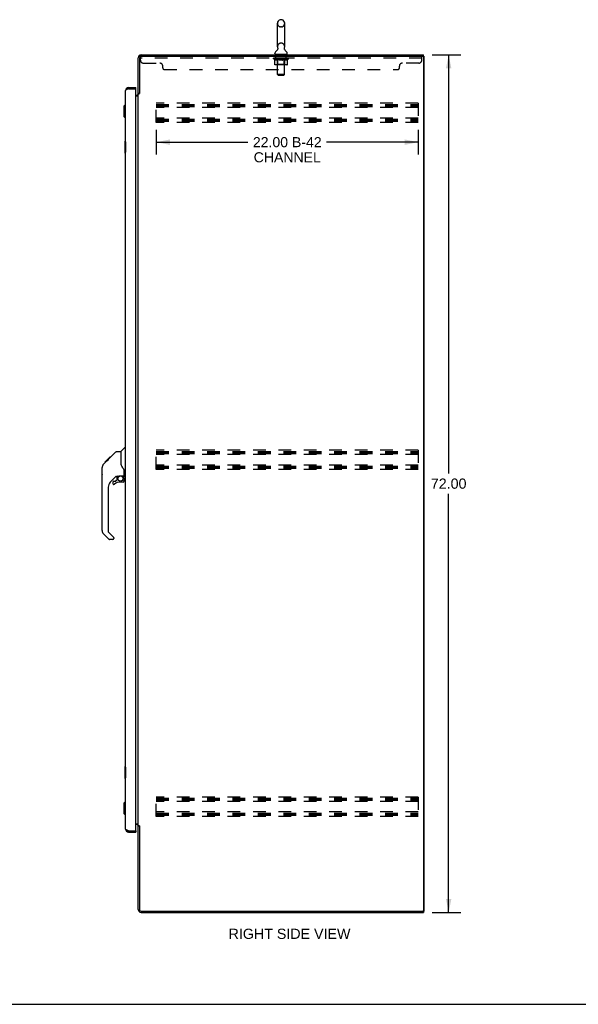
# Model space of a CAD drawing. Header units: inches. Extents: x 0 to 194, y 0 to 126.
# Tile 9 of 12: x 100 to 147, y 0 to 83. Entities that reach past the tile are written whole.
import ezdxf

# ---------------------------------------------------------------- set-up
doc = ezdxf.new("R2010")
doc.units = ezdxf.units.IN
doc.header["$LTSCALE"] = 10.674419
doc.header["$MEASUREMENT"] = 0
doc.linetypes.add('HIDDEN', pattern=[0.2, 0.1, -0.1])
doc.layers.get('0').update_dxf_attribs({"linetype": 'CONTINUOUS'})
for name, color, linetype in [('02___PRT_ALL_AXES', 7, 'CONTINUOUS'), ('DEFAULT_2', 8, 'HIDDEN'), ('DIMENSIONS', 7, 'CONTINUOUS')]:
    doc.layers.add(name, color=color, linetype=linetype)
doc.styles.get("Standard").update_dxf_attribs({"font": 'arial.ttf'})
doc.dimstyles.new('DIMSTYLE_2', dxfattribs={"dimtxt": 0.856237, "dimasz": 1.141649, "dimexe": 0.09, "dimexo": 0.07, "dimgap": 0.0375, "dimtad": 0, "dimtih": 1, "dimtoh": 1, "dimzin": 4, "dimdsep": 46, "dimtxsty": 'Standard', "dimblk": '_FILLED', "dimblk1": '_FILLED', "dimblk2": '_FILLED', "dimcen": 0.09, "dimazin": 1, "dimtfac": 1, "dimtdec": 3, "dimtofl": 0, "dimtmove": 0, "dimatfit": 3, "dimldrblk": '_FILLED', "dimfxl": 1, "dimtolj": 1, "dimtzin": 4, "dimarcsym": 0})
doc.dimstyles.new('DIMSTYLE_3', dxfattribs={"dimtxt": 0.84482, "dimasz": 1.141649, "dimexe": 0.09, "dimexo": 0.07, "dimgap": 0.037, "dimtad": 0, "dimtih": 1, "dimtoh": 1, "dimzin": 4, "dimdsep": 46, "dimtxsty": 'Standard', "dimblk": '_FILLED', "dimblk1": '_FILLED', "dimblk2": '_FILLED', "dimcen": 0.09, "dimazin": 1, "dimtfac": 1, "dimtdec": 3, "dimtofl": 0, "dimtmove": 0, "dimatfit": 3, "dimldrblk": '_FILLED', "dimfxl": 1, "dimtolj": 1, "dimtzin": 4, "dimarcsym": 0})

# ---------------------------------------------------------------- blocks, each defined once
blk = doc.blocks.new('_FILLED')
at = {"color": 0, "linetype": 'ByBlock'}
blk.add_solid([(0, 0), (-1, 0.2), (-1, -0.2)], dxfattribs=at)
blk = doc.blocks.new('*D3')
at = {"layer": 'DIMENSIONS', "color": 2, "linetype": 'Continuous'}
for p, q in [((134.889, 79.71), (137.304, 79.71)), ((136.277, 79.71), (136.277, 44.566)), ((136.277, 7.71), (136.277, 42.854)), ((134.889, 7.71), (137.304, 7.71))]:
    blk.add_line(p, q, dxfattribs=at)
at = {"layer": 'DIMENSIONS', "color": 2, "linetype": 'Continuous', "xscale": 1.1416490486, "yscale": 1.1416490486, "zscale": 1.1416490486}
for p, rotation in [((136.277, 79.71), 90), ((136.277, 7.71), 270)]:
    blk.add_blockref('_FILLED', p, dxfattribs=dict(at, rotation=rotation))
at = {"layer": 'DIMENSIONS', "color": 2, "linetype": 'Continuous', "insert": (136.277, 44.138), "char_height": 0.8562, "width": 2.99205, "attachment_point": 2, "line_spacing_factor": 0.9}
blk.add_mtext('72.00', dxfattribs=at)
blk = doc.blocks.new('*D4')
at = {"layer": 'DIMENSIONS', "color": 2, "linetype": 'Continuous'}
for p, q in [((111.723, 73.403), (111.723, 71.346)), ((133.723, 73.403), (133.723, 71.346)), ((111.723, 72.374), (119.416, 72.374)), ((133.723, 72.374), (126.03, 72.374))]:
    blk.add_line(p, q, dxfattribs=at)
at = {"layer": 'DIMENSIONS', "color": 2, "linetype": 'Continuous', "xscale": 1.1416490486, "yscale": 1.1416490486, "zscale": 1.1416490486, "rotation": 180}
blk.add_blockref('_FILLED', (111.723, 72.374), dxfattribs=at)
at = {"layer": 'DIMENSIONS', "color": 2, "linetype": 'Continuous', "xscale": 1.1416490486, "yscale": 1.1416490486, "zscale": 1.1416490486}
blk.add_blockref('_FILLED', (133.723, 72.374), dxfattribs=at)
at = {"layer": 'DIMENSIONS', "color": 2, "linetype": 'Continuous', "insert": (122.723, 72.796), "char_height": 0.8448, "width": 5.76927, "attachment_point": 2, "line_spacing_factor": 0.9}
blk.add_mtext('22.00 B-42\\PCHANNEL', dxfattribs=at)

msp = doc.modelspace()

# ---------------------------------------------------------------- linework, layer by layer
at = {"color": 7, "linetype": 'Continuous'}
for p, q in [((122.246, 82.656), (122.159, 82.656)), ((121.896, 80.381), (121.896, 82.356)), ((122.508, 80.381), (122.508, 82.356)), ((121.679, 79.809), (121.679, 79.848)), ((121.702, 79.74), (121.702, 79.71)), ((122.702, 79.74), (121.702, 79.74)), ((121.911, 80.162), (121.909, 80.157)), ((122.702, 79.74), (122.702, 79.71)), ((122.725, 79.809), (122.725, 79.848)), ((134.1, 79.606), (134.202, 79.606)), ((134.15, 79.606), (134.15, 79.71)), ((109.391, 76.96), (109.391, 76.856)), ((109.998, 76.856), (109.998, 76.96)), ((109.998, 76.856), (109.978, 76.856)), ((110.306, 76.47), (110.202, 76.47)), ((108.987, 75.393), (109.105, 75.511)), ((108.987, 75.393), (108.987, 74.527)), ((109.105, 75.511), (109.105, 74.409)), ((109.105, 75.511), (109.144, 75.511)), ((108.987, 74.527), (109.105, 74.409)), ((109.105, 74.409), (109.144, 74.409)), ((109.084, 72.445), (109.084, 71.475)), ((109.144, 72.46), (109.099, 72.46)), ((109.131, 72.36), (109.131, 71.56)), ((109.099, 71.46), (109.144, 71.46)), ((107.71, 45.752), (108.334, 46.376)), ((108.389, 46.399), (108.751, 46.399)), ((108.751, 46.399), (108.751, 45.295)), ((108.756, 46.405), (109.054, 46.702)), ((109.144, 46.714), (109.082, 46.714)), ((107.291, 45.332), (107.569, 45.611)), ((107.397, 45.506), (107.4, 45.509)), ((107.397, 45.506), (107.464, 45.506)), ((107.4, 45.509), (107.467, 45.509)), ((107.401, 45.51), (107.81, 45.919)), ((107.468, 45.51), (107.401, 45.51)), ((107.549, 45.591), (107.482, 45.591)), ((107.569, 45.611), (107.702, 45.744)), ((107.635, 45.678), (107.569, 45.678)), ((107.717, 45.76), (107.651, 45.76)), ((107.71, 45.752), (107.674, 45.716)), ((107.794, 45.836), (107.727, 45.836)), ((107.877, 45.919), (107.81, 45.919)), ((107.811, 45.92), (107.812, 45.921)), ((107.811, 45.92), (107.878, 45.92)), ((107.812, 45.921), (107.879, 45.921)), ((107.164, 44.472), (107.164, 45.059)), ((107.176, 39.771), (107.176, 45.055)), ((107.291, 45.332), (107.271, 45.311)), ((108.77, 45.302), (108.751, 45.357)), ((108.8, 45.234), (108.77, 45.302)), ((109.026, 44.371), (109.026, 44.778)), ((108.362, 44.337), (107.861, 43.836)), ((108.081, 43.838), (108.081, 43.719)), ((108.16, 43.917), (108.313, 43.917)), ((108.321, 43.92), (108.393, 43.992)), ((108.396, 44.327), (108.396, 44)), ((108.438, 44.332), (108.526, 44.332)), ((108.704, 44.373), (108.711, 44.373)), ((108.711, 44.373), (109.006, 44.373)), ((108.947, 43.838), (108.711, 43.838)), ((108.889, 44.373), (108.968, 44.294)), ((108.961, 44.286), (108.954, 44.28)), ((109.006, 44.154), (109.026, 44.154)), ((109.026, 43.917), (109.026, 44.154)), ((109.065, 44.332), (109.144, 44.332)), ((107.688, 43.418), (107.688, 39.685)), ((107.743, 39.04), (107.291, 39.492)), ((107.711, 39.63), (108.146, 39.194)), ((108.081, 39.017), (107.799, 39.017)), ((108.16, 39.161), (108.16, 39.096)), ((109.084, 19.945), (109.084, 18.975)), ((109.144, 19.96), (109.099, 19.96)), ((109.131, 19.86), (109.131, 19.06)), ((109.099, 18.96), (109.144, 18.96)), ((108.987, 16.893), (109.105, 17.011)), ((108.987, 16.893), (108.987, 16.027)), ((109.105, 17.011), (109.144, 17.011)), ((109.105, 17.011), (109.105, 15.909)), ((108.987, 16.027), (109.105, 15.909)), ((109.105, 15.909), (109.144, 15.909)), ((110.306, 14.951), (110.202, 14.951)), ((109.391, 14.46), (109.391, 14.564)), ((109.978, 14.564), (109.998, 14.564)), ((109.998, 14.564), (109.998, 14.46)), ((134.1, 7.814), (134.202, 7.814)), ((134.15, 7.814), (134.15, 7.71)), ((0, 0), (194.08, 0))]:
    msp.add_line(p, q, dxfattribs=at)
at = {"color": 3, "linetype": 'Continuous'}
for p, q in [((110.202, 76.457), (110.202, 79.464)), ((110.306, 79.464), (110.306, 76.458)), ((110.448, 79.606), (134.088, 79.606)), ((110.449, 79.71), (134.15, 79.71)), ((134.15, 79.544), (134.15, 7.877)), ((134.202, 79.606), (134.202, 7.814)), ((109.391, 76.96), (109.998, 76.96)), ((109.144, 14.707), (109.144, 76.714)), ((109.391, 76.856), (109.978, 76.856)), ((109.998, 14.584), (109.998, 76.836)), ((109.998, 76.314), (110.06, 76.314)), ((109.998, 76.262), (110.202, 76.262)), ((110.202, 15.003), (110.202, 76.418)), ((110.202, 76.418), (110.277, 76.418)), ((109.998, 15.158), (110.202, 15.158)), ((110.06, 15.106), (109.998, 15.106)), ((110.202, 15.003), (110.277, 15.003)), ((110.202, 7.957), (110.202, 14.964)), ((110.293, 14.984), (110.295, 14.98)), ((110.306, 14.962), (110.306, 7.956)), ((109.391, 14.564), (109.978, 14.564)), ((109.391, 14.46), (109.998, 14.46)), ((110.448, 7.814), (134.088, 7.814)), ((110.449, 7.71), (134.15, 7.71))]:
    msp.add_line(p, q, dxfattribs=at)
at = {"color": 7, "linetype": 'Continuous'}
for points in [[(121.916, 80.273), (121.917, 80.269), (121.919, 80.265), (121.92, 80.26), (121.921, 80.255), (121.922, 80.25), (121.923, 80.245), (121.924, 80.24), (121.924, 80.235), (121.925, 80.23), (121.925, 80.225), (121.925, 80.22), (121.924, 80.215), (121.924, 80.21), (121.924, 80.205), (121.923, 80.2), (121.922, 80.195), (121.921, 80.19), (121.92, 80.185), (121.918, 80.18), (121.917, 80.176), (121.915, 80.171), (121.913, 80.166), (121.911, 80.162)], [(122.496, 80.157), (122.494, 80.162), (122.492, 80.166), (122.49, 80.171), (122.488, 80.175), (122.486, 80.18), (122.485, 80.185), (122.484, 80.19), (122.483, 80.195), (122.482, 80.2), (122.481, 80.205), (122.48, 80.21), (122.48, 80.215), (122.48, 80.22), (122.48, 80.225), (122.48, 80.23), (122.48, 80.235), (122.481, 80.24), (122.481, 80.245), (122.482, 80.25), (122.483, 80.255), (122.485, 80.26), (122.486, 80.265), (122.487, 80.269), (122.489, 80.273)], [(109.129, 72.396), (109.13, 72.39), (109.13, 72.385), (109.13, 72.379), (109.131, 72.373), (109.131, 72.366), (109.131, 72.36)], [(109.131, 71.56), (109.131, 71.554), (109.131, 71.547), (109.13, 71.541), (109.13, 71.535), (109.13, 71.53), (109.129, 71.524)], [(108.334, 46.376), (108.341, 46.383), (108.35, 46.388), (108.359, 46.393), (108.369, 46.396), (108.379, 46.398), (108.389, 46.399)], [(107.59, 45.632), (107.575, 45.617), (107.569, 45.611)], [(107.674, 45.716), (107.652, 45.694), (107.63, 45.672), (107.59, 45.632)], [(107.291, 45.332), (107.272, 45.312), (107.246, 45.279), (107.224, 45.243), (107.206, 45.206), (107.192, 45.167), (107.182, 45.126), (107.177, 45.084), (107.176, 45.055)], [(108.973, 44.949), (108.924, 45.02), (108.875, 45.096), (108.835, 45.167), (108.8, 45.234)], [(109.026, 44.778), (109.025, 44.802), (109.02, 44.837), (109.012, 44.871), (108.999, 44.903), (108.984, 44.932), (108.973, 44.949)], [(108.526, 44.332), (108.535, 44.333), (108.543, 44.335), (108.553, 44.338), (108.565, 44.342), (108.578, 44.347), (108.593, 44.352), (108.609, 44.357), (108.627, 44.362), (108.646, 44.367), (108.665, 44.37), (108.685, 44.372), (108.704, 44.373)], [(109.006, 44.154), (109.006, 44.168), (109.004, 44.182), (109.001, 44.196), (108.997, 44.209), (108.993, 44.222), (108.987, 44.235), (108.98, 44.247), (108.972, 44.259), (108.964, 44.269), (108.954, 44.28)], [(108.968, 44.294), (108.968, 44.293), (108.968, 44.293), (108.967, 44.292), (108.966, 44.291), (108.964, 44.29), (108.961, 44.286)], [(109.129, 19.896), (109.13, 19.89), (109.13, 19.885), (109.13, 19.879), (109.131, 19.873), (109.131, 19.866), (109.131, 19.86)], [(109.131, 19.06), (109.131, 19.054), (109.131, 19.047), (109.13, 19.041), (109.13, 19.035), (109.13, 19.03), (109.129, 19.024)]]:
    msp.add_lwpolyline(points, dxfattribs=at)
at = {"color": 3, "linetype": 'Continuous'}
for points in [[(109.312, 76.826), (109.296, 76.82), (109.282, 76.814), (109.267, 76.809), (109.254, 76.803), (109.241, 76.797), (109.228, 76.791), (109.216, 76.785), (109.205, 76.779), (109.195, 76.773), (109.186, 76.767), (109.177, 76.761), (109.17, 76.755), (109.163, 76.749), (109.157, 76.743), (109.153, 76.737), (109.149, 76.731), (109.146, 76.725), (109.145, 76.719), (109.144, 76.714)], [(109.391, 76.856), (109.375, 76.85), (109.359, 76.844), (109.343, 76.838), (109.327, 76.832), (109.312, 76.826)], [(110.277, 76.418), (110.279, 76.419), (110.28, 76.421), (110.282, 76.422), (110.284, 76.424), (110.285, 76.425), (110.286, 76.427), (110.288, 76.428), (110.289, 76.429), (110.29, 76.431), (110.29, 76.432), (110.291, 76.433), (110.292, 76.435), (110.293, 76.436)], [(110.293, 76.436), (110.295, 76.44), (110.296, 76.442), (110.297, 76.444), (110.298, 76.445), (110.299, 76.447), (110.3, 76.449), (110.301, 76.45), (110.302, 76.452), (110.303, 76.454), (110.305, 76.456), (110.306, 76.458)], [(110.277, 15.003), (110.279, 15.001), (110.28, 14.999), (110.282, 14.998), (110.284, 14.996), (110.285, 14.995), (110.286, 14.993), (110.288, 14.992), (110.289, 14.991), (110.29, 14.989), (110.29, 14.988), (110.291, 14.987), (110.292, 14.985), (110.293, 14.984)], [(110.295, 14.98), (110.296, 14.978), (110.297, 14.976), (110.298, 14.975), (110.299, 14.973), (110.3, 14.971), (110.301, 14.97), (110.302, 14.968), (110.303, 14.966), (110.305, 14.964), (110.306, 14.962)], [(109.312, 14.594), (109.296, 14.6), (109.282, 14.606), (109.267, 14.612), (109.254, 14.617), (109.241, 14.623), (109.228, 14.629), (109.216, 14.635), (109.205, 14.641), (109.195, 14.647), (109.186, 14.653), (109.177, 14.659), (109.17, 14.665), (109.163, 14.671), (109.157, 14.677), (109.153, 14.683), (109.149, 14.689), (109.146, 14.695), (109.145, 14.701), (109.144, 14.707)], [(109.391, 14.564), (109.375, 14.57), (109.359, 14.576), (109.343, 14.582), (109.327, 14.588), (109.312, 14.594)]]:
    msp.add_lwpolyline(points, dxfattribs=at)
at = {"color": 7, "linetype": 'Continuous'}
msp.add_circle((108.711, 44.133), 0.217, dxfattribs=at)
for centre, radius, start, end in [((122.159, 82.512), 0.144, 90, 105.63034), ((122.246, 82.512), 0.144, 74.36966, 90), ((122.202, 82.356), 0.306, 105.63034, 180), ((122.202, 82.356), 0.306, 0, 74.36966), ((121.444, 80.397), 0.523, 304.66237, 336.9318), ((122.202, 80.381), 0.306, 180, 200.48713), ((122.961, 80.397), 0.523, 203.0682, 235.33763), ((122.202, 80.381), 0.306, 339.51287, 360), ((121.823, 79.848), 0.144, 124.66265, 180), ((121.748, 79.809), 0.069, 180, 270), ((122.656, 79.809), 0.069, 270, 360), ((122.581, 79.848), 0.144, 0, 55.33735), ((109.391, 76.714), 0.142, 90, 131.36642), ((109.308, 76.57), 0.26, 87.37257, 90), ((109.099, 72.445), 0.015, 90, 180), ((109.129, 72.445), 0.015, 0, 90), ((109.099, 71.475), 0.015, 180, 270), ((109.129, 71.475), 0.015, 270, 360), ((108.77, 46.391), 0.0197, 135, 180), ((109.082, 46.675), 0.0394, 90, 135), ((107.184, 45.059), 0.0197, 110.96309, 180), ((107.184, 44.472), 0.0197, 180, 246.39296), ((108.278, 43.418), 0.591, 135, 180), ((108.16, 43.838), 0.0787, 90, 180), ((108.711, 43.051), 0.787, 90, 129.5212), ((108.313, 43.929), 0.0118, 270, 315), ((108.438, 44.135), 0.197, 90, 127.44051), ((108.384, 44), 0.0118, 315, 360), ((108.947, 43.917), 0.0787, 270, 360), ((108.829, 44.154), 0.197, 0, 45), ((109.006, 44.393), 0.0197, 270, 360), ((109.065, 44.371), 0.0394, 180, 270), ((108.16, 43.719), 0.0787, 180, 309.5212), ((107.569, 39.771), 0.394, 180, 225), ((107.766, 39.685), 0.0787, 180, 225), ((107.799, 39.096), 0.0787, 225, 270), ((108.081, 39.096), 0.0787, 270, 360), ((108.113, 39.161), 0.0472, 0, 45), ((109.099, 19.945), 0.015, 90, 180), ((109.129, 19.945), 0.015, 0, 90), ((109.099, 18.975), 0.015, 180, 270), ((109.129, 18.975), 0.015, 270, 360), ((109.391, 14.707), 0.142, 228.63358, 270), ((109.308, 14.85), 0.26, 270, 272.61184)]:
    msp.add_arc(centre, radius, start, end, dxfattribs=at)
at = {"color": 3, "linetype": 'Continuous'}
for centre, radius, start, end in [((110.449, 79.464), 0.246, 90, 180), ((110.448, 79.464), 0.142, 90, 180), ((134.088, 79.544), 0.0625, 0, 90), ((109.391, 76.714), 0.246, 90, 180), ((109.978, 76.836), 0.02, 0, 90), ((110.06, 76.457), 0.142, 270, 360), ((110.06, 14.964), 0.142, 0, 90), ((109.391, 14.707), 0.246, 180, 270), ((109.978, 14.584), 0.02, 270, 360), ((110.449, 7.957), 0.246, 180, 270), ((110.448, 7.956), 0.142, 180, 270), ((134.088, 7.877), 0.0625, 270, 360)]:
    msp.add_arc(centre, radius, start, end, dxfattribs=at)
at = {"layer": '02___PRT_ALL_AXES', "color": 8, "linetype": 'HIDDEN'}
for p, q in [((121.765, 79.419), (121.765, 79.606)), ((122.64, 79.606), (121.765, 79.606)), ((122.64, 79.419), (121.765, 79.419)), ((122.64, 79.419), (122.64, 79.606))]:
    msp.add_line(p, q, dxfattribs=at)
at = {"layer": 'DEFAULT_2', "color": 8, "linetype": 'HIDDEN'}
for p, q in [((122.246, 82.056), (122.159, 82.056)), ((122.246, 80.681), (122.159, 80.681)), ((110.39, 79.261), (110.39, 79.606)), ((110.448, 79.606), (110.39, 79.606)), ((134.015, 79.419), (110.39, 79.419)), ((121.569, 79.378), (121.569, 79.418)), ((121.569, 79.418), (121.875, 79.418)), ((121.666, 79.31), (121.569, 79.378)), ((122.835, 79.378), (121.569, 79.378)), ((121.57, 79.418), (121.57, 79.423)), ((121.69, 79.421), (121.57, 79.423)), ((121.579, 79.418), (121.579, 79.425)), ((121.587, 79.415), (121.587, 79.418)), ((121.587, 79.415), (122.817, 79.415)), ((121.596, 79.415), (121.596, 79.418)), ((121.597, 79.415), (121.597, 79.418)), ((121.607, 79.418), (121.607, 79.425)), ((121.623, 79.415), (121.623, 79.418)), ((121.625, 79.415), (121.625, 79.418)), ((121.654, 79.418), (121.654, 79.425)), ((121.668, 79.415), (121.668, 79.418)), ((121.671, 79.415), (121.671, 79.418)), ((121.69, 79.418), (121.69, 79.421)), ((121.717, 79.418), (121.717, 79.425)), ((121.718, 79.415), (121.718, 79.418)), ((121.719, 79.415), (121.719, 79.418)), ((121.722, 79.415), (121.722, 79.418)), ((121.729, 79.415), (121.729, 79.418)), ((121.729, 79.415), (121.729, 79.418)), ((121.733, 79.415), (121.733, 79.418)), ((121.736, 79.415), (121.736, 79.419)), ((121.741, 79.415), (121.741, 79.418)), ((121.755, 79.415), (121.755, 79.418)), ((121.773, 79.415), (121.773, 79.421)), ((121.773, 79.415), (121.773, 79.418)), ((121.794, 79.415), (121.794, 79.418)), ((121.794, 79.415), (121.794, 79.418)), ((121.795, 79.418), (121.795, 79.425)), ((121.805, 79.415), (121.805, 79.418)), ((121.809, 79.415), (121.809, 79.418)), ((121.818, 79.415), (121.818, 79.418)), ((121.83, 79.415), (121.83, 79.422)), ((121.845, 79.415), (121.845, 79.418)), ((121.848, 79.415), (121.848, 79.418)), ((121.875, 79.415), (121.875, 79.418)), ((121.942, 79.418), (121.88, 79.418)), ((121.886, 79.418), (121.886, 79.425)), ((121.889, 78.907), (121.889, 79.375)), ((121.89, 79.74), (121.89, 79.71)), ((121.892, 79.415), (121.892, 79.418)), ((121.897, 79.415), (121.897, 79.418)), ((121.902, 78.059), (121.902, 79.706)), ((121.903, 79.415), (121.903, 79.423)), ((121.907, 79.415), (121.907, 79.418)), ((121.918, 79.415), (121.918, 79.418)), ((121.942, 79.415), (121.942, 79.418)), ((122.017, 79.418), (121.958, 79.418)), ((121.978, 79.415), (121.978, 79.418)), ((121.986, 79.418), (121.986, 79.425)), ((121.989, 79.415), (121.989, 79.418)), ((121.992, 79.415), (121.992, 79.424)), ((121.994, 79.415), (121.994, 79.418)), ((122.002, 79.415), (122.002, 79.418)), ((122.017, 79.415), (122.017, 79.418)), ((122.098, 79.418), (122.043, 79.418)), ((122.056, 79.415), (122.056, 79.418)), ((122.088, 79.418), (122.202, 79.425)), ((122.092, 79.418), (122.092, 79.425)), ((122.093, 79.425), (122.092, 79.425)), ((122.093, 79.418), (122.093, 79.425)), ((122.093, 79.415), (122.093, 79.418)), ((122.097, 79.415), (122.097, 79.419)), ((122.098, 79.415), (122.098, 79.418)), ((122.098, 79.415), (122.098, 79.418)), ((122.181, 79.418), (122.133, 79.418)), ((122.139, 79.415), (122.139, 79.418)), ((122.181, 79.415), (122.181, 79.418)), ((122.2, 79.418), (122.2, 79.418)), ((122.2, 79.415), (122.2, 79.418)), ((122.2, 79.415), (122.2, 79.418)), ((122.202, 79.418), (122.202, 79.425)), ((122.202, 79.425), (122.317, 79.418)), ((122.205, 79.415), (122.205, 79.418)), ((122.205, 79.415), (122.205, 79.418)), ((122.205, 79.418), (122.205, 79.418)), ((122.223, 79.415), (122.223, 79.418)), ((122.223, 79.418), (122.271, 79.418)), ((122.266, 79.415), (122.266, 79.418)), ((122.306, 79.415), (122.306, 79.418)), ((122.307, 79.415), (122.307, 79.418)), ((122.307, 79.418), (122.361, 79.418)), ((122.308, 79.415), (122.308, 79.419)), ((122.312, 79.418), (122.312, 79.425)), ((122.312, 79.418), (122.312, 79.425)), ((122.312, 79.425), (122.312, 79.425)), ((122.312, 79.415), (122.312, 79.418)), ((122.348, 79.415), (122.348, 79.418)), ((122.387, 79.415), (122.387, 79.418)), ((122.387, 79.418), (122.446, 79.418)), ((122.403, 79.415), (122.403, 79.418)), ((122.41, 79.415), (122.41, 79.418)), ((122.413, 79.415), (122.413, 79.424)), ((122.415, 79.415), (122.415, 79.418)), ((122.419, 79.418), (122.419, 79.425)), ((122.426, 79.415), (122.426, 79.418)), ((122.462, 79.415), (122.462, 79.418)), ((122.462, 79.418), (122.524, 79.418)), ((122.486, 79.415), (122.486, 79.418)), ((122.497, 79.415), (122.497, 79.418)), ((122.501, 79.415), (122.501, 79.423)), ((122.502, 78.059), (122.502, 79.706)), ((122.507, 79.415), (122.507, 79.418)), ((122.512, 79.415), (122.512, 79.418)), ((122.515, 79.74), (122.515, 79.71)), ((122.515, 78.907), (122.515, 79.375)), ((122.519, 79.418), (122.519, 79.425)), ((122.529, 79.415), (122.529, 79.418)), ((122.529, 79.418), (122.73, 79.418)), ((122.556, 79.415), (122.556, 79.418)), ((122.559, 79.415), (122.559, 79.418)), ((122.575, 79.415), (122.575, 79.422)), ((122.586, 79.415), (122.586, 79.418)), ((122.595, 79.415), (122.595, 79.418)), ((122.6, 79.415), (122.6, 79.418)), ((122.609, 79.418), (122.609, 79.425)), ((122.611, 79.415), (122.611, 79.418)), ((122.611, 79.415), (122.611, 79.418)), ((122.631, 79.415), (122.631, 79.421)), ((122.632, 79.415), (122.632, 79.418)), ((122.65, 79.415), (122.65, 79.418)), ((122.664, 79.415), (122.664, 79.418)), ((122.668, 79.415), (122.668, 79.419)), ((122.672, 79.415), (122.672, 79.418)), ((122.675, 79.415), (122.675, 79.418)), ((122.675, 79.415), (122.675, 79.418)), ((122.682, 79.415), (122.682, 79.418)), ((122.685, 79.415), (122.685, 79.418)), ((122.686, 79.415), (122.686, 79.418)), ((122.687, 79.418), (122.687, 79.425)), ((122.733, 79.415), (122.733, 79.418)), ((122.736, 79.415), (122.736, 79.418)), ((122.736, 79.309), (122.835, 79.378)), ((122.751, 79.418), (122.751, 79.425)), ((122.779, 79.415), (122.779, 79.418)), ((122.781, 79.415), (122.781, 79.418)), ((122.797, 79.418), (122.797, 79.425)), ((122.807, 79.415), (122.807, 79.418)), ((122.808, 79.415), (122.808, 79.418)), ((122.817, 79.415), (122.817, 79.418)), ((122.826, 79.418), (122.826, 79.425)), ((122.835, 79.378), (122.835, 79.425)), ((134.015, 79.261), (134.015, 79.606)), ((110.64, 79.011), (112.015, 79.011)), ((112.265, 78.606), (112.265, 78.761)), ((121.666, 78.904), (121.666, 79.31)), ((121.666, 79.31), (121.681, 79.3)), ((121.696, 79.291), (121.681, 79.301)), ((121.71, 79.284), (121.695, 79.292)), ((122.693, 78.867), (121.709, 78.867)), ((121.724, 79.277), (121.71, 79.284)), ((121.739, 79.271), (121.724, 79.277)), ((121.753, 79.267), (121.739, 79.271)), ((121.847, 79.267), (121.753, 79.267)), ((121.847, 79.267), (121.861, 79.271)), ((121.889, 78.907), (121.85, 78.867)), ((121.875, 79.277), (121.861, 79.271)), ((121.89, 79.284), (121.875, 79.277)), ((121.904, 79.291), (121.889, 79.283)), ((122.515, 78.907), (121.889, 78.907)), ((121.919, 79.3), (121.904, 79.291)), ((121.933, 79.31), (121.919, 79.3)), ((121.933, 78.904), (121.933, 79.31)), ((121.933, 79.31), (121.963, 79.3)), ((121.991, 79.291), (121.962, 79.3)), ((122.02, 79.284), (121.991, 79.292)), ((122.048, 79.277), (122.019, 79.284)), ((122.076, 79.271), (122.047, 79.277)), ((122.103, 79.267), (122.075, 79.271)), ((122.301, 79.267), (122.103, 79.267)), ((122.301, 79.267), (122.329, 79.271)), ((122.356, 79.277), (122.329, 79.271)), ((122.384, 79.283), (122.356, 79.277)), ((122.412, 79.291), (122.384, 79.283)), ((122.44, 79.3), (122.411, 79.291)), ((122.469, 79.309), (122.44, 79.3)), ((122.447, 78.867), (122.45, 78.867)), ((122.455, 78.869), (122.457, 78.871)), ((122.457, 78.871), (122.46, 78.874)), ((122.469, 78.904), (122.469, 79.309)), ((122.469, 79.309), (122.483, 79.3)), ((122.497, 79.291), (122.483, 79.3)), ((122.51, 79.284), (122.496, 79.291)), ((122.524, 79.277), (122.51, 79.284)), ((122.515, 78.907), (122.555, 78.867)), ((122.537, 79.271), (122.524, 79.277)), ((122.551, 79.267), (122.537, 79.271)), ((122.655, 79.267), (122.551, 79.267)), ((122.655, 79.267), (122.668, 79.271)), ((122.682, 79.277), (122.668, 79.271)), ((122.695, 79.284), (122.681, 79.277)), ((122.709, 79.291), (122.695, 79.283)), ((122.722, 79.299), (122.708, 79.291)), ((122.736, 79.309), (122.722, 79.299)), ((122.736, 78.904), (122.736, 79.309)), ((132.14, 78.606), (132.14, 78.761)), ((133.765, 79.011), (132.39, 79.011)), ((112.39, 78.481), (132.015, 78.481)), ((121.971, 77.99), (121.902, 78.059)), ((122.502, 78.059), (121.902, 78.059)), ((121.971, 77.99), (122.433, 77.99)), ((122.433, 77.99), (122.502, 78.059)), ((111.723, 74.023), (111.723, 75.648)), ((133.723, 75.648), (111.723, 75.648)), ((111.723, 75.544), (133.723, 75.544)), ((111.723, 75.454), (133.723, 75.454)), ((111.723, 75.377), (133.723, 75.377)), ((133.723, 75.273), (111.723, 75.273)), ((133.723, 75.648), (133.723, 74.023)), ((133.723, 74.398), (111.723, 74.398)), ((111.723, 74.294), (133.723, 74.294)), ((111.723, 74.204), (133.723, 74.204)), ((111.723, 74.127), (133.723, 74.127)), ((133.723, 74.023), (111.723, 74.023)), ((111.723, 44.898), (111.723, 46.523)), ((133.723, 46.523), (111.723, 46.523)), ((111.723, 46.419), (133.723, 46.419)), ((111.723, 46.329), (133.723, 46.329)), ((133.723, 46.523), (133.723, 44.898)), ((111.723, 46.252), (133.723, 46.252)), ((133.723, 46.148), (111.723, 46.148)), ((133.723, 45.273), (111.723, 45.273)), ((111.723, 45.169), (133.723, 45.169)), ((111.723, 45.079), (133.723, 45.079)), ((111.723, 45.002), (133.723, 45.002)), ((133.723, 44.898), (111.723, 44.898)), ((133.723, 17.398), (111.723, 17.398)), ((111.723, 15.773), (111.723, 17.398)), ((133.723, 17.398), (133.723, 15.773)), ((111.723, 17.294), (133.723, 17.294)), ((111.723, 17.204), (133.723, 17.204)), ((111.723, 17.127), (133.723, 17.127)), ((133.723, 17.023), (111.723, 17.023)), ((133.723, 16.148), (111.723, 16.148)), ((111.723, 16.044), (133.723, 16.044)), ((111.723, 15.954), (133.723, 15.954)), ((111.723, 15.877), (133.723, 15.877)), ((133.723, 15.773), (111.723, 15.773))]:
    msp.add_line(p, q, dxfattribs=at)
for points in [[(121.709, 78.867), (121.703, 78.867), (121.698, 78.868), (121.693, 78.869), (121.688, 78.871), (121.684, 78.874), (121.68, 78.877), (121.676, 78.88), (121.672, 78.884), (121.67, 78.889), (121.668, 78.893), (121.666, 78.898), (121.666, 78.904)], [(121.955, 78.867), (121.952, 78.867), (121.95, 78.868), (121.947, 78.869), (121.945, 78.871), (121.942, 78.874), (121.94, 78.877), (121.938, 78.88), (121.937, 78.884), (121.935, 78.889), (121.934, 78.893), (121.934, 78.898), (121.933, 78.904)], [(122.45, 78.867), (122.452, 78.868), (122.455, 78.869)], [(122.46, 78.874), (122.462, 78.877), (122.464, 78.88), (122.465, 78.884), (122.467, 78.889)], [(122.462, 78.877), (122.464, 78.88), (122.465, 78.884)], [(122.467, 78.889), (122.468, 78.893), (122.468, 78.898), (122.469, 78.904)], [(122.468, 78.893), (122.468, 78.898), (122.469, 78.904)], [(122.693, 78.867), (122.699, 78.867), (122.704, 78.868), (122.709, 78.869), (122.714, 78.871), (122.718, 78.874), (122.722, 78.877), (122.726, 78.88), (122.73, 78.884), (122.732, 78.889), (122.734, 78.893), (122.736, 78.898), (122.736, 78.904)]]:
    msp.add_lwpolyline(points, dxfattribs=at)
for centre, radius, start, end in [((122.202, 82.356), 0.306, 180, 254.36966), ((122.159, 82.199), 0.144, 254.36966, 270), ((122.246, 82.199), 0.144, 270, 285.63034), ((122.202, 82.356), 0.306, 285.63034, 360), ((122.202, 80.381), 0.306, 105.63034, 180), ((122.159, 80.537), 0.144, 90, 105.63034), ((122.246, 80.537), 0.144, 74.36966, 90), ((122.202, 80.381), 0.306, 0, 74.36966), ((121.85, 79.375), 0.0398, 0, 89.99999), ((121.868, 79.706), 0.0345, 0, 90), ((122.537, 79.706), 0.0345, 90, 180), ((122.555, 79.375), 0.0398, 90.00001, 180), ((110.64, 79.261), 0.25, 180, 270), ((112.015, 78.761), 0.25, 0, 90), ((112.39, 78.606), 0.125, 180, 270), ((132.015, 78.606), 0.125, 270, 360), ((132.39, 78.761), 0.25, 90, 180), ((133.765, 79.261), 0.25, 270, 360)]:
    msp.add_arc(centre, radius, start, end, dxfattribs=at)
for centre, major_axis, ratio, start_param, end_param in [((122.202, 79.425), (0.633, 0.007), 0.05963, 9.249616, 9.431313), ((122.202, 79.425), (0.633, 0), 0.060556, -3.083241, -2.96706), ((121.525, 79.413), (0.198, 0.002), 0.05963, 0.25549, 1.295341), ((122.202, 79.425), (0.633, 0.013), 0.05688, 2.791345, 2.965878), ((121.593, 79.413), (0.198, -0.002), 0.05963, 0.605815, 1.645666), ((122.202, 79.425), (0.633, -0.007), 0.05963, -2.96643, -2.791898), ((121.525, 79.406), (0.198, 0.004), 0.05688, 1.20151, 1.294789), ((121.593, 79.406), (0.198, 0), 0.060556, 1.551758, 1.645036), ((121.594, 79.409), (0.164, 0.002), 0.05963, 1.065228, 1.614276), ((121.549, 79.406), (0.198, 0.002), 0.05963, 1.170259, 1.376596), ((121.575, 79.409), (0.164, 0.003), 0.05688, 0.890143, 1.43919), ((121.633, 79.409), (0.164, 0), 0.060556, 1.240391, 1.789438), ((121.521, 79.413), (0.198, 0.004), 0.05688, 0.080405, 1.120256), ((122.202, 79.425), (0.633, 0.019), 0.052395, 2.616403, 2.790936), ((121.656, 79.413), (0.198, -0.004), 0.05688, 0.7809, 1.820751), ((122.202, 79.425), (0.633, -0.013), 0.05688, -2.791345, -2.616812), ((121.521, 79.406), (0.198, 0.006), 0.052395, 1.026568, 1.119847), ((121.656, 79.406), (0.198, -0.002), 0.05963, 1.72692, 1.820198), ((121.574, 79.409), (0.164, 0.005), 0.052395, 0.715201, 1.264248), ((121.688, 79.409), (0.164, -0.002), 0.05963, 1.415553, 1.9646), ((122.202, 79.425), (0.633, 0.025), 0.046319, 2.441654, 2.616187), ((121.735, 79.413), (0.198, -0.006), 0.052395, 0.955842, 1.995693), ((121.538, 79.413), (0.198, 0.006), 0.052395, -0.094537, 0.945314), ((122.202, 79.425), (0.633, -0.019), 0.052395, -2.616403, -2.44187), ((121.538, 79.406), (0.198, 0.008), 0.046319, 0.851819, 0.945098), ((121.735, 79.406), (0.198, -0.004), 0.05688, 1.902006, 1.995284), ((121.592, 79.409), (0.164, 0.006), 0.046319, 0.540452, 1.089499), ((121.759, 79.409), (0.164, -0.003), 0.05688, 1.590638, 2.139686), ((121.549, 79.413), (0.198, 0), 0.060556, 0.430652, 0.777569), ((122.202, 79.425), (0.633, 0.029), 0.038841, 2.267123, 2.441656), ((121.829, 79.413), (0.198, -0.008), 0.046319, 1.130591, 2.170442), ((121.575, 79.413), (0.198, 0.008), 0.046319, -0.269286, 0.770565), ((122.202, 79.425), (0.633, -0.025), 0.046319, -2.441654, -2.267121), ((121.575, 79.406), (0.198, 0.009), 0.038841, 0.677289, 0.770567), ((121.829, 79.406), (0.198, -0.006), 0.052395, 2.076947, 2.170226), ((121.629, 79.409), (0.164, 0.008), 0.038841, 0.365921, 0.914969), ((121.844, 79.409), (0.164, -0.005), 0.052395, 1.76558, 2.314627), ((122.202, 79.425), (0.633, 0.033), 0.030195, 2.09281, 2.267343), ((121.933, 79.413), (0.198, -0.009), 0.038841, 1.305122, 2.344973), ((121.631, 79.413), (0.198, 0.009), 0.038841, -0.443817, 0.596034), ((122.202, 79.425), (0.633, -0.029), 0.038841, -2.267123, -2.092591), ((121.631, 79.406), (0.198, 0.01), 0.030195, 0.502975, 0.596254), ((121.933, 79.406), (0.198, -0.008), 0.046319, 2.251696, 2.344975), ((121.684, 79.409), (0.164, 0.009), 0.030195, 0.191608, 0.740655), ((121.939, 79.409), (0.164, -0.006), 0.046319, 1.940329, 2.489376), ((121.705, 79.413), (0.198, 0.01), 0.030195, -0.61813, 0.421721), ((122.202, 79.425), (0.633, 0.036), 0.020645, 1.918687, 2.09322), ((122.046, 79.413), (0.198, -0.01), 0.030195, 1.479435, 2.519286), ((122.202, 79.425), (0.633, -0.033), 0.030195, -2.09281, -1.918277), ((121.705, 79.406), (0.198, 0.011), 0.020645, 0.328852, 0.422131), ((122.046, 79.406), (0.198, -0.009), 0.038841, 2.426227, 2.519505), ((121.754, 79.409), (0.164, 0.009), 0.020645, 0.017485, 0.566532), ((122.043, 79.409), (0.164, -0.008), 0.038841, 2.11486, 2.663907), ((121.794, 79.413), (0.198, 0.011), 0.020645, -0.792253, 0.247598), ((122.202, 79.425), (0.633, 0.038), 0.010478, 1.744704, 1.919237), ((122.164, 79.413), (0.198, -0.011), 0.020645, 1.653558, 2.693409), ((122.202, 79.425), (0.633, -0.036), 0.020645, -1.918687, -1.744154), ((121.794, 79.406), (0.198, 0.012), 0.010478, 0.154869, 0.248148), ((122.164, 79.406), (0.198, -0.01), 0.030195, 2.60054, 2.693819), ((121.838, 79.409), (0.164, 0.01), 0.010478, 6.126688, 6.675735), ((122.151, 79.409), (0.164, -0.009), 0.030195, 2.289173, 2.83822), ((121.895, 79.413), (0.198, 0.012), 0.010478, -0.966236, -0.000846), ((122.283, 79.413), (0.198, -0.012), 0.010478, 1.827541, 2.867392), ((122.202, 79.425), (0.633, -0.038), 0.010478, -1.744704, -1.570171), ((122.283, 79.406), (0.198, -0.011), 0.020645, 2.774664, 2.867942), ((122.261, 79.409), (0.164, -0.009), 0.020645, 2.463296, 3.012344), ((122.121, 79.413), (0.198, 0.012), 0.010478, 0.274201, 1.314052), ((122.035, 79.409), (0.164, 0.01), 0.010478, -0.000483, 0.504314), ((122.005, 79.406), (0.198, 0.012), 0.010478, 0.099668, 0.192946), ((122.202, 79.425), (0.633, 0.038), 0.010478, -1.571421, -1.396888), ((122.399, 79.406), (0.198, -0.012), 0.010478, 2.948646, 3.041925), ((122.369, 79.409), (0.164, -0.01), 0.010478, 2.637279, 3.142076), ((122.24, 79.413), (0.198, 0.011), 0.020645, 0.448184, 1.488034), ((122.143, 79.409), (0.164, 0.009), 0.020645, 0.129249, 0.678296), ((122.121, 79.406), (0.198, 0.011), 0.020645, 0.273651, 0.366929), ((122.202, 79.425), (0.633, 0.036), 0.020645, -1.397439, -1.222906), ((122.51, 79.413), (0.198, -0.012), 0.010478, -3.140747, -2.175357), ((122.202, 79.425), (0.633, -0.038), 0.010478, 1.222355, 1.396888), ((122.358, 79.413), (0.198, 0.01), 0.030195, 0.622307, 1.662158), ((122.253, 79.409), (0.164, 0.009), 0.030195, 0.303372, 0.852419), ((122.567, 79.409), (0.164, -0.01), 0.010478, 2.749043, 3.29809), ((122.611, 79.413), (0.198, -0.011), 0.020645, 2.893995, 3.933846), ((122.24, 79.406), (0.198, 0.01), 0.030195, 0.447774, 0.541052), ((122.611, 79.406), (0.198, -0.012), 0.010478, 2.893445, 2.986723), ((122.202, 79.425), (0.633, 0.033), 0.030195, -1.223315, -1.048783), ((122.202, 79.425), (0.633, -0.036), 0.020645, 1.048373, 1.222906), ((122.471, 79.413), (0.198, 0.009), 0.038841, 0.79662, 1.836471), ((122.362, 79.409), (0.164, 0.008), 0.038841, 0.477686, 1.026733), ((122.651, 79.409), (0.164, -0.009), 0.020645, 2.57506, 3.124108), ((122.7, 79.413), (0.198, -0.01), 0.030195, 2.719872, 3.759723), ((122.576, 79.413), (0.198, 0.008), 0.046319, 0.971151, 2.011002), ((122.358, 79.406), (0.198, 0.009), 0.038841, 0.622087, 0.715366), ((122.7, 79.406), (0.198, -0.011), 0.020645, 2.719462, 2.812741), ((122.202, 79.425), (0.633, 0.029), 0.038841, -1.049002, -0.874469), ((122.202, 79.425), (0.633, -0.033), 0.030195, 0.87425, 1.048783), ((122.465, 79.409), (0.164, 0.006), 0.046319, 0.652216, 1.201263), ((122.669, 79.413), (0.198, 0.006), 0.052395, 1.1459, 2.185751), ((122.721, 79.409), (0.164, -0.009), 0.030195, 2.400937, 2.949985), ((122.773, 79.413), (0.198, -0.009), 0.038841, 2.545558, 3.585409), ((122.561, 79.409), (0.164, 0.005), 0.052395, 0.826965, 1.376012), ((122.471, 79.406), (0.198, 0.008), 0.046319, 0.796618, 0.889896), ((122.773, 79.406), (0.198, -0.01), 0.030195, 2.545339, 2.638617), ((122.749, 79.413), (0.198, 0.004), 0.05688, 1.320842, 2.360692), ((122.202, 79.425), (0.633, 0.025), 0.046319, -0.874471, -0.699939), ((122.202, 79.425), (0.633, -0.029), 0.038841, 0.699936, 0.874469), ((122.829, 79.413), (0.198, -0.008), 0.046319, 2.371028, 3.410879), ((122.775, 79.409), (0.164, -0.008), 0.038841, 2.226624, 2.775671), ((122.811, 79.413), (0.198, 0.002), 0.05963, 1.495927, 2.535778), ((122.645, 79.409), (0.164, 0.003), 0.05688, 1.001907, 1.550954), ((122.866, 79.413), (0.198, -0.006), 0.052395, 2.196279, 3.23613), ((122.812, 79.409), (0.164, -0.006), 0.046319, 2.052093, 2.601141), ((122.576, 79.406), (0.198, 0.006), 0.052395, 0.971367, 1.064645), ((122.855, 79.413), (0.198, 0), 0.060556, 1.671089, 2.71094), ((122.829, 79.406), (0.198, -0.009), 0.038841, 2.371026, 2.464304), ((122.883, 79.413), (0.198, -0.004), 0.05688, 2.021337, 3.061188), ((122.202, 79.425), (0.633, 0.019), 0.052395, -0.699723, -0.52519), ((122.202, 79.425), (0.633, -0.025), 0.046319, 0.525406, 0.699939), ((122.88, 79.413), (0.198, -0.002), 0.05963, 1.846251, 2.886102), ((122.716, 79.409), (0.164, 0.002), 0.05963, 1.176993, 1.72604), ((122.83, 79.409), (0.164, -0.005), 0.052395, 1.877344, 2.426392), ((122.772, 79.409), (0.164, 0), 0.060556, 1.352155, 1.901202), ((122.83, 79.409), (0.164, -0.003), 0.05688, 1.702402, 2.25145), ((122.81, 79.409), (0.164, -0.002), 0.05963, 1.527317, 2.076364), ((122.669, 79.406), (0.198, 0.004), 0.05688, 1.146309, 1.239587), ((122.866, 79.406), (0.198, -0.008), 0.046319, 2.196495, 2.289773), ((122.202, 79.425), (0.633, 0.013), 0.05688, -0.524781, -0.350248), ((122.202, 79.425), (0.633, -0.019), 0.052395, 0.350657, 0.52519), ((122.749, 79.406), (0.198, 0.002), 0.05963, 1.321394, 1.414673), ((122.883, 79.406), (0.198, -0.006), 0.052395, 2.021746, 2.115024), ((122.202, 79.425), (0.633, 0.007), 0.05963, -0.349695, -0.175162), ((122.202, 79.425), (0.633, -0.013), 0.05688, 0.175715, 0.350248), ((122.811, 79.406), (0.198, 0), 0.060556, 1.496556, 1.589835), ((122.88, 79.406), (0.198, -0.004), 0.05688, 1.846804, 1.940083), ((122.855, 79.406), (0.198, -0.002), 0.05963, 1.671719, 1.764997), ((122.202, 79.425), (0.633, 0), 0.060556, -0.174533, 0), ((122.202, 79.425), (0.633, -0.007), 0.05963, 0.000629, 0.175162)]:
    msp.add_ellipse(centre, major_axis=major_axis, ratio=ratio, start_param=start_param, end_param=end_param, dxfattribs=at)

# ---------------------------------------------------------------- texts
at = {"layer": 'DIMENSIONS', "color": 2, "linetype": 'Continuous', "insert": (122.912, 6.346), "char_height": 0.85624, "width": 10.21118, "attachment_point": 2, "line_spacing_factor": 0.9}
msp.add_mtext('RIGHT SIDE VIEW', dxfattribs=at)

# ---------------------------------------------------------------- dimensions: what is measured, and where the dimension line sits
at = {"layer": 'DIMENSIONS', "color": 2, "linetype": 'Continuous'}
dim = msp.add_linear_dim(base=(136.277, 79.71), p1=(134.819, 7.71), p2=(134.819, 79.71), angle=90, dimstyle='DIMSTYLE_2', dxfattribs=at)
dim.commit()
dim.dimension.update_dxf_attribs({"geometry": '*D3', "text_midpoint": (136.276, 43.705), "dimtype": 160})
dim = msp.add_linear_dim(base=(133.723, 72.374), p1=(111.723, 73.473), p2=(133.723, 73.473), text='<> B-42\\PCHANNEL', dimstyle='DIMSTYLE_3', dxfattribs=at)
dim.commit()
dim.dimension.update_dxf_attribs({"geometry": '*D4', "text_midpoint": (122.723, 71.74), "dimtype": 160})

doc.saveas('drawing.dxf')
